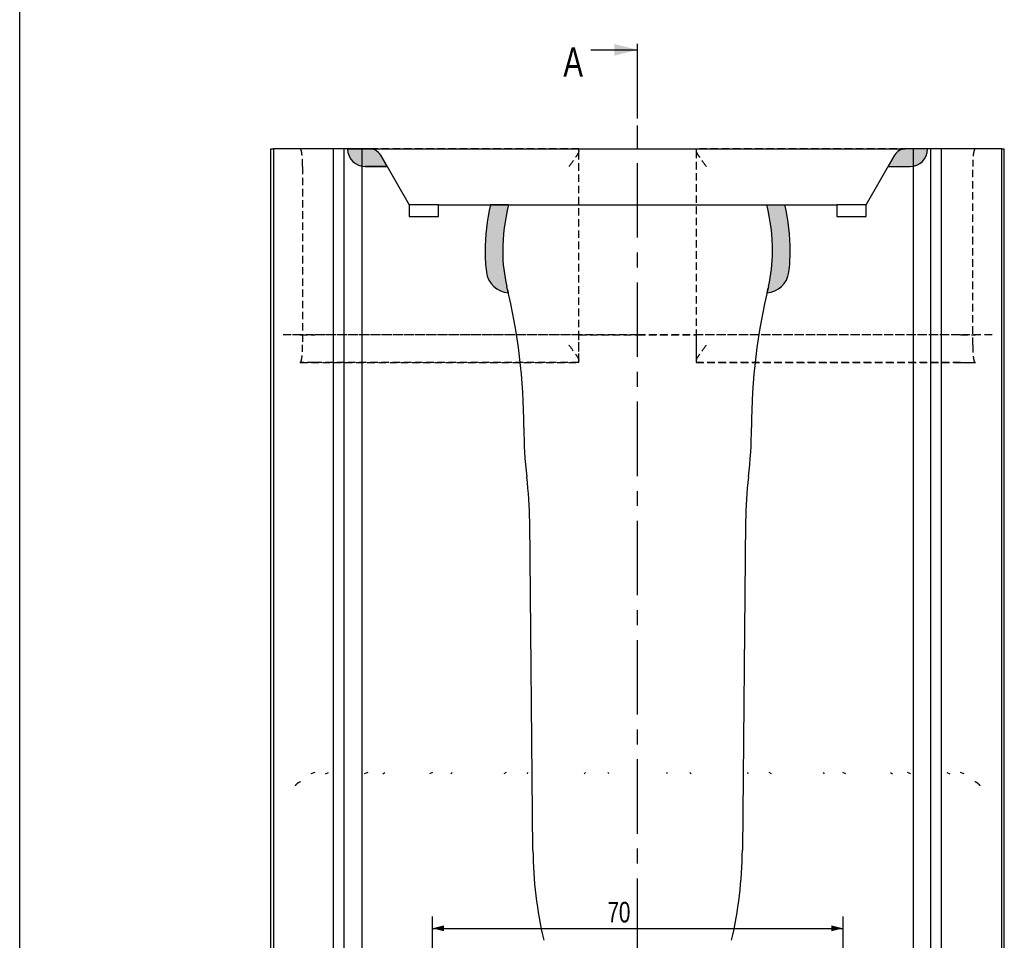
# Model space of a CAD drawing. Header units: millimetres. Extents: x 8 to 834, y 8 to 586.
# Tile 7 of 20: x 8 to 176, y 272 to 429. Entities that reach past the tile are written whole.
import ezdxf

# ---------------------------------------------------------------- set-up
doc = ezdxf.new("R2010")
doc.units = ezdxf.units.MM
doc.header["$PDSIZE"] = -1
doc.linetypes.add('CENTERX2', pattern=[20.32, 12.7, -2.54, 2.54, -2.54])
doc.linetypes.add('HIDDEN', pattern=[1.905, 1.27, -0.635])
for name, color, linetype in [('CENTERLINE', 4, 'CENTERX2'), ('DIMENSIONS', 2, 'Continuous'), ('HATCH', 3, 'Continuous'), ('HIDDEN', 3, 'HIDDEN')]:
    doc.layers.add(name, color=color, linetype=linetype)
doc.layers.add('OUTLINE', color=7, linetype='Continuous', lineweight=25)
doc.styles.add('SLDTEXTSTYLE0', font='TXT', dxfattribs={"width": 0.75})
doc.dimstyles.new('SLDDIMSTYLE2', dxfattribs={"dimtxt": 3.5, "dimasz": 2, "dimexe": 0, "dimexo": 0.0625, "dimgap": 0.875, "dimtad": 1, "dimrnd": 1e-09, "dimzin": 12, "dimdsep": 46, "dimtxsty": 'SLDTEXTSTYLE0', "dimsah": 1, "dimcen": 0.09, "dimadec": 0, "dimazin": 3, "dimtfac": 1, "dimtofl": 0, "dimtmove": 0, "dimatfit": 3, "dimfxl": 0, "dimfrac": 2, "dimtolj": 1, "dimtzin": 12, "dimarcsym": 0})

# ---------------------------------------------------------------- blocks, each defined once
blk = doc.blocks.new('_D_2')
at = {"layer": 'DIMENSIONS'}
for p, q in [((78.34, 238.57), (78.34, 276.23)), ((148.34, 238.57), (148.34, 276.23)), ((78.34, 274.23), (148.34, 274.23))]:
    blk.add_line(p, q, dxfattribs=at)
for points in [[(78.34, 274.23), (80.34, 273.73), (80.34, 274.73)], [(148.34, 274.23), (146.34, 274.73), (146.34, 273.73)]]:
    blk.add_solid(points, dxfattribs=at)
at = {"layer": 'DIMENSIONS', "insert": (108.19, 278.74), "char_height": 3.5, "attachment_point": 1, "style": 'SLDTEXTSTYLE0'}
blk.add_mtext('70', dxfattribs=at)

msp = doc.modelspace()

# ---------------------------------------------------------------- hatches: boundary and pattern name
at = {"layer": 'HATCH'}
h = msp.add_hatch(color=256, dxfattribs=at)
edge = h.paths.add_edge_path(flags=0)
edge.add_arc((67.74557, 405.06771), 2, 30, 90)
edge.add_line((67.74557, 407.06771), (63.90027, 407.06771))
edge.add_arc((66.90027, 407.06771), 3, 180, 270)
edge.add_line((66.90027, 404.06771), (70.63232, 404.06771))
edge.add_line((70.63232, 404.06771), (69.47762, 406.06771))
h = msp.add_hatch(color=256, dxfattribs=at)
edge = h.paths.add_edge_path(flags=0)
edge.add_arc((158.92463, 405.06771), 2, 90, 150)
edge.add_line((157.19257, 406.06771), (156.03787, 404.06771))
edge.add_line((156.03787, 404.06771), (159.76993, 404.06771))
edge.add_arc((159.76993, 407.06771), 3, 270, 360)
edge.add_line((162.76993, 407.06771), (158.92463, 407.06771))
h = msp.add_hatch(color=256, dxfattribs=at)
edge = h.paths.add_edge_path(flags=0)
edge.add_arc((115.3351, 389.56771), 28, 180, 187.1954939)
edge.add_arc((91.52411, 386.56159), 4, 187.1954939, 266.8288649)
edge.add_arc((-7.8649, 359.56771), 101.8, 13.0577599, 13.6855468)
edge.add_arc((115.3351, 389.56771), 25, 180, 193.6855468, ccw=False)
edge.add_arc((122.8351, 389.56771), 32.5, 165.7499673, 180, ccw=False)
edge.add_line((91.3351, 397.56771), (88.24825, 397.56771))
edge.add_arc((122.8351, 389.56771), 35.5, 166.9764155, 180)
h = msp.add_hatch(color=256, dxfattribs=at)
edge = h.paths.add_edge_path(flags=0)
edge.add_arc((111.3351, 389.56771), 28, 352.8045061, 360)
edge.add_arc((103.8351, 389.56771), 35.5, 0, 13.0235845)
edge.add_line((138.42194, 397.56771), (135.3351, 397.56771))
edge.add_arc((103.8351, 389.56771), 32.5, 0, 14.2500327, ccw=False)
edge.add_arc((111.3351, 389.56771), 25, 346.3144532, 360, ccw=False)
edge.add_arc((234.5351, 359.56771), 101.8, 166.3144532, 166.9422401)
edge.add_arc((135.14609, 386.56159), 4, 273.1711351, 352.8045061)

# ---------------------------------------------------------------- linework, layer by layer
at = {"layer": 'CENTERLINE'}
for p, q in [((113.3351, 168.43197), (113.3351, 425.96485)), ((113.3351, 407.06771), (113.3351, 411.09317))]:
    msp.add_line(p, q, dxfattribs=at)
at = {"layer": 'CENTERLINE', "linetype": 'Continuous'}
msp.add_line((105.3351, 423.96485), (113.3351, 423.96485), dxfattribs=at)
at = {"layer": 'CENTERLINE'}
msp.add_solid([(113.3351, 423.96485), (109.3351, 424.96485), (109.3351, 422.96485)], dxfattribs=at)
at = {"layer": 'HIDDEN'}
for p, q in [((103.3351, 407.06771), (55.82552, 407.06771)), ((103.3351, 370.96609), (103.3351, 406.76934)), ((170.84468, 407.06771), (123.3351, 407.06771)), ((123.3351, 406.76934), (123.3351, 370.96609)), ((56.22425, 404.06771), (56.22425, 373.66771)), ((170.44595, 373.66771), (170.44595, 404.06771)), ((113.3351, 375.36771), (52.92147, 375.36771)), ((55.77123, 375.36771), (52.92147, 375.36771)), ((55.77123, 375.36771), (58.3241, 375.36771)), ((103.3351, 375.36771), (58.3241, 375.36771)), ((103.3351, 370.66772), (103.3351, 375.36771)), ((103.3351, 375.36771), (113.3351, 375.36771)), ((173.74872, 375.36771), (113.3351, 375.36771)), ((113.3351, 375.36771), (123.3351, 375.36771)), ((123.3351, 375.36771), (123.3351, 370.66772)), ((168.3461, 375.36771), (123.3351, 375.36771)), ((168.3461, 375.36771), (170.89897, 375.36771)), ((173.74872, 375.36771), (170.89897, 375.36771)), ((58.3241, 370.66772), (55.76552, 370.66772)), ((55.82552, 370.66772), (55.77123, 370.66772)), ((55.82552, 370.66772), (103.3351, 370.66772)), ((103.3351, 370.66772), (58.3241, 370.66772)), ((168.3461, 370.66772), (123.3351, 370.66772)), ((123.3351, 370.66772), (170.84468, 370.66772)), ((168.3461, 370.66772), (170.90468, 370.66772)), ((170.89897, 370.66772), (170.84468, 370.66772)), ((58.31748, 300.79195), (57.65521, 300.54306)), ((60.13216, 300.54306), (60.61725, 300.79195)), ((67.32778, 300.79195), (66.74128, 300.54306)), ((69.87292, 300.54306), (70.2354, 300.79195)), ((78.34881, 300.79195), (77.86372, 300.54306)), ((81.51319, 300.54306), (81.73721, 300.79195)), ((90.89891, 300.79195), (90.53643, 300.54306)), ((94.54422, 300.54306), (94.62, 300.79195)), ((104.42958, 300.79195), (104.20555, 300.54306)), ((108.39651, 300.54306), (108.32073, 300.79195)), ((118.34946, 300.79195), (118.27368, 300.54306)), ((122.46464, 300.54306), (122.24062, 300.79195)), ((132.05019, 300.79195), (132.12597, 300.54306)), ((136.13376, 300.54306), (135.77129, 300.79195)), ((144.93298, 300.79195), (145.15701, 300.54306)), ((148.80647, 300.54306), (148.32139, 300.79195)), ((156.4348, 300.79195), (156.79727, 300.54306)), ((159.92892, 300.54306), (159.34242, 300.79195)), ((166.05295, 300.79195), (166.53804, 300.54306)), ((169.01499, 300.54306), (168.35271, 300.79195))]:
    msp.add_line(p, q, dxfattribs=at)
for points, knots in [([(56.22425, 404.06771), (56.22391, 404.15995), (56.2227, 404.49133), (56.20469, 405.10486), (56.15272, 405.88178), (56.0527, 406.63595), (55.93559, 407.01809), (55.85325, 407.05521), (55.82552, 407.06771)], [0, 0, 0, 0, 0.04608614, 0.16557164, 0.316002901, 0.527633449, 0.840916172, 1, 1, 1, 1]), ([(103.3351, 406.76934), (103.31553, 406.6706), (103.27128, 406.44728), (102.92888, 405.88794), (102.36156, 405.0833), (101.88148, 404.42928), (101.62811, 404.07069), (101.62601, 404.06771)], [0, 0, 0, 0, 0.160338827, 0.362628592, 0.64738194, 0.997076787, 1, 1, 1, 1]), ([(103.3351, 406.76934), (103.3351, 406.8547), (103.3351, 407.02823), (103.3351, 407.05441), (103.3351, 407.06771)], [0, 0, 0, 0, 0.491895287, 1, 1, 1, 1]), ([(123.3351, 407.06771), (123.3351, 407.03818), (123.3351, 406.99899), (123.3351, 406.81471), (123.3351, 406.76934)], [0, 0, 0, 0, 0.753797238, 1, 1, 1, 1]), ([(125.04419, 404.06771), (125.04209, 404.07069), (124.78869, 404.42926), (124.30865, 405.0833), (123.74132, 405.88794), (123.39891, 406.44728), (123.35466, 406.6706), (123.3351, 406.76934)], [0, 0, 0, 0, 0.002923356, 0.352618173, 0.637371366, 0.839661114, 1, 1, 1, 1]), ([(170.84468, 407.06771), (170.79113, 407.02471), (170.69408, 406.94678), (170.57361, 406.35759), (170.49718, 405.62691), (170.45388, 404.85646), (170.44854, 404.32546), (170.44595, 404.06771)], [0, 0, 0, 0, 0.306233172, 0.555020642, 0.735761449, 0.871741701, 1, 1, 1, 1]), ([(55.82552, 370.66772), (55.87907, 370.71072), (55.97612, 370.78865), (56.09658, 371.37784), (56.17302, 372.10852), (56.21632, 372.87897), (56.22166, 373.40997), (56.22425, 373.66771)], [0, 0, 0, 0, 0.3062331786, 0.5550206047, 0.7357614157, 0.8717416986, 1, 1, 1, 1]), ([(101.62601, 373.66771), (101.62811, 373.66474), (101.88148, 373.30615), (102.36156, 372.65214), (102.92887, 371.84749), (103.27128, 371.28815), (103.31553, 371.06483), (103.3351, 370.96609)], [0, 0, 0, 0, 0.002923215, 0.352617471, 0.637372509, 0.839661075, 1, 1, 1, 1]), ([(123.3351, 370.96609), (123.35466, 371.06483), (123.39891, 371.28815), (123.74132, 371.84749), (124.30864, 372.65213), (124.78869, 373.30617), (125.04209, 373.66474), (125.04419, 373.66771)], [0, 0, 0, 0, 0.160338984, 0.362627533, 0.647382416, 0.997076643, 1, 1, 1, 1]), ([(170.44595, 373.66771), (170.44628, 373.57547), (170.44749, 373.24409), (170.46551, 372.63057), (170.51748, 371.85365), (170.61749, 371.09948), (170.73459, 370.71734), (170.81694, 370.68022), (170.84468, 370.66772)], [0, 0, 0, 0, 0.046086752, 0.165571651, 0.316002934, 0.527633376, 0.840916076, 1, 1, 1, 1]), ([(103.3351, 370.66772), (103.3351, 370.69725), (103.3351, 370.73643), (103.3351, 370.92072), (103.3351, 370.96609)], [0, 0, 0, 0, 0.7537955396, 1, 1, 1, 1]), ([(123.3351, 370.96609), (123.3351, 370.88073), (123.3351, 370.7072), (123.3351, 370.68102), (123.3351, 370.66772)], [0, 0, 0, 0, 0.4918957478, 1, 1, 1, 1]), ([(55.8565, 299.20449), (55.63472, 299.10478), (55.30508, 298.95657), (55.03637, 298.64157), (54.94844, 298.5385)], [0, 0, 0, 0, 0.6727875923, 1, 1, 1, 1]), ([(171.72175, 298.5385), (171.67047, 298.60003), (171.44299, 298.87298), (171.12685, 299.09535), (170.86028, 299.18825), (170.8137, 299.20449)], [0, 0, 0, 0, 0.193675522, 0.859119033, 1, 1, 1, 1])]:
    msp.add_open_spline(points, degree=3, knots=knots, dxfattribs=at)
at = {"layer": 'OUTLINE'}
for p, q in [((8, 8), (8, 586)), ((50.8351, 180.11771), (50.8351, 407.06771)), ((50.8351, 407.06771), (51.27254, 407.06771)), ((51.27254, 407.06771), (51.27254, 180.11771)), ((61.51525, 407.06771), (51.27254, 407.06771)), ((61.51525, 180.11771), (61.51525, 407.06771)), ((63.3351, 407.06771), (61.51525, 407.06771)), ((63.3351, 180.11771), (63.3351, 407.06771)), ((66.3351, 407.06771), (63.3351, 407.06771)), ((63.90027, 407.06771), (67.74557, 407.06771)), ((67.74557, 407.06771), (63.90027, 407.06771)), ((66.3351, 407.06771), (66.3351, 180.11771)), ((67.74557, 407.06771), (66.3351, 407.06771)), ((67.74557, 407.06771), (158.92462, 407.06771)), ((160.3351, 407.06771), (158.92462, 407.06771)), ((162.76993, 407.06771), (158.92463, 407.06771)), ((162.76993, 407.06771), (158.92463, 407.06771)), ((160.3351, 180.11771), (160.3351, 407.06771)), ((163.3351, 407.06771), (160.3351, 407.06771)), ((163.3351, 180.11771), (163.3351, 407.06771)), ((165.15495, 407.06771), (163.3351, 407.06771)), ((165.15495, 180.11771), (165.15495, 407.06771)), ((175.39765, 407.06771), (165.15495, 407.06771)), ((175.39765, 180.11771), (175.39765, 407.06771)), ((175.39765, 407.06771), (175.8351, 407.06771)), ((175.8351, 180.11771), (175.8351, 407.06771)), ((69.47762, 406.06771), (70.63232, 404.06771)), ((69.47762, 406.06771), (74.3851, 397.56772)), ((70.63232, 404.06771), (69.47762, 406.06771)), ((152.2851, 397.56772), (157.19258, 406.06771)), ((157.19257, 406.06771), (156.03787, 404.06771)), ((157.19257, 406.06771), (156.03787, 404.06771)), ((70.63232, 404.06771), (66.90027, 404.06771)), ((66.90027, 404.06771), (70.63232, 404.06771)), ((156.03787, 404.06771), (159.76993, 404.06771)), ((156.03787, 404.06771), (159.76993, 404.06771)), ((74.3851, 397.56772), (74.3851, 395.56771)), ((79.3851, 397.56772), (74.3851, 397.56772)), ((79.3851, 395.56771), (79.3851, 397.56772)), ((79.3851, 397.56772), (91.3351, 397.56772)), ((91.3351, 397.56771), (88.24825, 397.56771)), ((91.3351, 397.56771), (88.24825, 397.56771)), ((91.3351, 397.56772), (135.3351, 397.56772)), ((135.3351, 397.56772), (147.2851, 397.56772)), ((135.3351, 397.56771), (138.42194, 397.56771)), ((135.3351, 397.56771), (138.42194, 397.56771)), ((147.2851, 397.56772), (147.2851, 395.56771)), ((152.2851, 397.56772), (147.2851, 397.56772)), ((152.2851, 395.56771), (152.2851, 397.56772)), ((74.3851, 395.56771), (79.3851, 395.56771)), ((147.2851, 395.56771), (152.2851, 395.56771)), ((95.4851, 287.56772), (94.9351, 343.56772)), ((131.7351, 343.56772), (131.1851, 287.56772))]:
    msp.add_line(p, q, dxfattribs=at)
for centre, radius, start, end in [((66.90027, 407.06771), 3, 180, 270), ((66.90027, 407.06771), 3, 180, 270), ((67.74557, 405.06771), 2, 30, 90), ((67.74557, 405.06771), 2, 30, 90), ((67.74557, 405.06771), 2, 30, 90), ((158.92463, 405.06771), 2, 90, 150), ((158.92463, 405.06771), 2, 90, 150), ((158.92463, 405.06771), 2, 90, 150), ((159.76993, 407.06771), 3, 270, 0), ((159.76993, 407.06771), 3, 270, 0), ((122.8351, 389.56771), 35.5, 166.9764155, 180), ((122.8351, 389.56771), 35.5, 166.9764155, 180), ((122.8351, 389.56771), 32.5, 165.7499673, 180), ((122.8351, 389.56771), 32.5, 165.7499673, 180), ((122.8351, 389.56771), 32.5, 165.7499673, 180), ((103.8351, 389.56771), 32.5, 0, 14.2500327), ((103.8351, 389.56771), 32.5, 0, 14.2500327), ((103.8351, 389.56771), 32.5, 0, 14.2500327), ((103.8351, 389.56771), 35.5, 0, 13.0235845), ((103.8351, 389.56771), 35.5, 0, 13.0235845), ((115.3351, 389.56771), 28, 180, 187.1954939), ((115.3351, 389.56771), 28, 180, 187.1954939), ((115.3351, 389.56771), 25, 180, 193.6855468), ((115.3351, 389.56771), 25, 180, 193.6855468), ((115.3351, 389.56771), 25, 180, 193.6855468), ((111.3351, 389.56771), 25, 346.3144532, 0), ((111.3351, 389.56771), 25, 346.3144532, 0), ((111.3351, 389.56771), 25, 346.3144532, 0), ((111.3351, 389.56771), 28, 352.8045061, 0), ((111.3351, 389.56771), 28, 352.8045061, 0), ((91.52411, 386.56159), 4, 187.1954939, 266.8288649), ((91.52411, 386.56159), 4, 187.1954939, 266.8288649), ((135.14609, 386.56159), 4, 273.1711351, 352.8045061), ((135.14609, 386.56159), 4, 273.1711351, 352.8045061), ((-7.8649, 359.56771), 101.8, 13.0577599, 13.6855468), ((-7.8649, 359.56771), 101.8, 0, 13.6855468), ((-7.8649, 359.56771), 101.8, 13.0577599, 13.6855468), ((234.5351, 359.56771), 101.8, 166.3144532, 180), ((234.5351, 359.56771), 101.8, 166.3144532, 166.9422401), ((234.5351, 359.56771), 101.8, 166.3144532, 166.9422401), ((163.9351, 359.56771), 70, 180, 186.8850378), ((62.7351, 359.56771), 70, 353.1149622, 0), ((25.80522, 342.88876), 69.13322, 0.5627083, 6.8850378), ((200.86498, 342.88876), 69.13322, 173.1149622, 179.4372917), ((166.74329, 288.26757), 71.26163, 180.5627083, 193.0381869), ((59.9269, 288.26757), 71.26163, 346.9618131, 359.4372917)]:
    msp.add_arc(centre, radius, start, end, dxfattribs=at)
msp.add_point((68.90027, 407.06771), dxfattribs=at)

# ---------------------------------------------------------------- texts
at = {"layer": 'CENTERLINE', "insert": (100.67213, 424.40431), "char_height": 5, "attachment_point": 1, "style": 'SLDTEXTSTYLE0'}
msp.add_mtext('A', dxfattribs=at)

# ---------------------------------------------------------------- dimensions: what is measured, and where the dimension line sits
at = {"layer": 'DIMENSIONS'}
dim = msp.add_linear_dim(base=(148.3351, 274.22795), p1=(78.3351, 237.56771), p2=(148.3351, 237.56771), dimstyle='SLDDIMSTYLE2', dxfattribs=at)
dim.commit()
dim.dimension.update_dxf_attribs({"geometry": '_D_2', "text_midpoint": (110.77979, 274.22795), "dimtype": 160})

doc.saveas('drawing.dxf')
